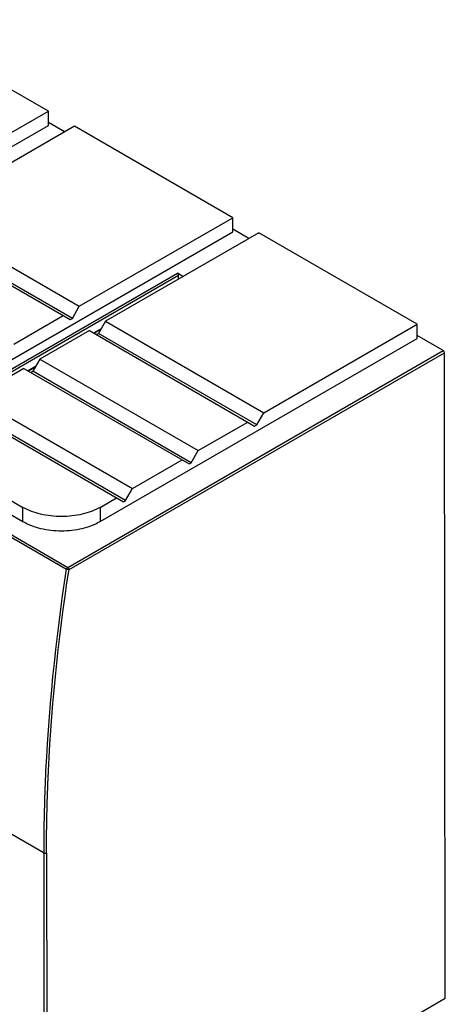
# Model space of a CAD drawing. Header units: millimetres. Extents: x 107 to 319, y 46 to 550.
# Tile 6 of 6: x 245 to 319, y 361 to 531. Entities that reach past the tile are written whole.
import ezdxf

# ---------------------------------------------------------------- set-up
doc = ezdxf.new("R2010")
doc.units = ezdxf.units.MM
doc.header["$LTSCALE"] = 38.713635
doc.layers.get('0').update_dxf_attribs({"linetype": 'CONTINUOUS'})

msp = doc.modelspace()

# ---------------------------------------------------------------- linework, layer by layer
at = {"color": 7, "linetype": 'Continuous'}
for p, q in [((250.45, 515.36), (223.12, 531.14)), ((223.97, 500.08), (250.45, 515.36)), ((250.45, 512.91), (250.45, 515.36)), ((253.24, 511.79), (250.45, 513.4)), ((196.43, 481.72), (250.45, 512.91)), ((254.94, 512.77), (228.46, 497.48)), ((282.27, 496.99), (254.94, 512.77)), ((228.46, 497.48), (255.79, 481.7)), ((255.79, 481.7), (282.27, 496.99)), ((282.27, 494.54), (282.27, 496.99)), ((225.7, 495.89), (254.23, 479.42)), ((254.59, 479.62), (227.26, 495.4)), ((228.25, 463.35), (282.27, 494.54)), ((286.76, 494.4), (260.28, 479.11)), ((285.06, 493.42), (282.27, 495.03)), ((314.09, 478.62), (286.76, 494.4)), ((219.32, 456.59), (272.71, 487.41)), ((272.92, 487.04), (219.53, 456.22)), ((273.68, 486.85), (272.71, 487.41)), ((272.92, 486.41), (272.92, 487.04)), ((254.59, 479.62), (255.79, 481.7)), ((244.48, 475.17), (253.03, 480.11)), ((254.23, 479.42), (254.59, 479.62)), ((260.28, 479.11), (259.08, 477.03)), ((260.28, 479.11), (287.61, 463.33)), ((257.52, 477.52), (248.97, 472.58)), ((257.52, 477.52), (286.05, 461.05)), ((259.54, 477.83), (258.26, 477.09)), ((259.45, 477.67), (258.35, 477.04)), ((287.61, 463.33), (314.09, 478.62)), ((314.09, 476.17), (314.09, 478.62)), ((258.72, 476.83), (259.08, 477.03)), ((286.41, 461.25), (259.08, 477.03)), ((259.36, 444.58), (314.09, 476.17)), ((318.58, 474.07), (314.09, 476.66)), ((253.8, 436.67), (318.58, 474.07)), ((248.97, 472.58), (247.76, 470.5)), ((248.97, 472.58), (276.3, 456.8)), ((254.01, 436.3), (318.79, 473.7)), ((318.95, 362.35), (318.79, 473.7)), ((246.21, 470.99), (237.65, 466.05)), ((246.21, 470.99), (274.74, 454.52)), ((248.22, 471.29), (246.95, 470.56)), ((248.13, 471.14), (247.04, 470.51)), ((247.41, 470.29), (247.76, 470.5)), ((275.09, 454.72), (247.76, 470.5)), ((237.65, 466.05), (264.98, 450.27)), ((234.89, 464.46), (263.43, 447.98)), ((263.78, 448.19), (236.45, 463.97)), ((286.41, 461.25), (287.61, 463.33)), ((276.3, 456.8), (284.85, 461.74)), ((286.05, 461.05), (286.41, 461.25)), ((220.91, 455.23), (253.59, 436.35)), ((221.12, 455.55), (253.8, 436.67)), ((264.98, 450.27), (273.54, 455.21)), ((275.09, 454.72), (276.3, 456.8)), ((231.92, 455.19), (246.07, 447.02)), ((274.74, 454.52), (275.09, 454.72)), ((231.92, 452.74), (246.07, 444.58)), ((263.78, 448.19), (264.98, 450.27)), ((259.36, 447.02), (262.22, 448.68)), ((246.07, 444.58), (246.07, 447.02)), ((259.36, 447.02), (259.36, 444.58)), ((263.43, 447.98), (263.78, 448.19)), ((249.7, 387.36), (216.95, 406.21)), ((249.79, 324.03), (249.7, 387.36)), ((250.13, 387.36), (250.22, 324.03)), ((264.15, 330.71), (318.95, 362.35))]:
    msp.add_line(p, q, dxfattribs=at)
for points, knots in [([(272.92, 487.04), (272.92, 487.08), (272.89, 487.22), (272.8, 487.35), (272.71, 487.41)], [0, 0, 0, 0, 0.240376, 1, 1, 1, 1]), ([(318.79, 473.7), (318.79, 473.74), (318.77, 473.88), (318.68, 474.02), (318.58, 474.07)], [0, 0, 0, 0, 0.24062, 1, 1, 1, 1]), ([(259.36, 447.02), (258.42, 446.48), (256.22, 445.68), (252.71, 445.3), (249.2, 445.68), (247.01, 446.48), (246.07, 447.02)], [0, 0, 0, 0, 0.23724, 0.499999, 0.762759, 1, 1, 1, 1]), ([(246.07, 444.58), (247.01, 444.03), (249.2, 443.24), (252.71, 442.85), (256.22, 443.24), (258.42, 444.03), (259.36, 444.58)], [0, 0, 0, 0, 0.237241, 0.5, 0.76276, 1, 1, 1, 1]), ([(253.8, 436.67), (253.77, 436.65), (253.67, 436.57), (253.61, 436.45), (253.59, 436.35)], [0, 0, 0, 0, 0.234535, 1, 1, 1, 1]), ([(253.8, 436.67), (253.83, 436.65), (253.94, 436.56), (254.01, 436.41), (254.01, 436.3)], [0, 0, 0, 0, 0.240447, 1, 1, 1, 1]), ([(249.7, 387.36), (249.7, 391.32), (250.03, 407.71), (251.7, 424.07), (253.59, 436.35)], [0, 0, 0, 0, 0.241839, 1, 1, 1, 1]), ([(250.13, 387.36), (250.12, 391.32), (250.45, 407.69), (252.12, 424.03), (254.01, 436.3)], [0, 0, 0, 0, 0.241839, 1, 1, 1, 1]), ([(254.01, 436.3), (253.95, 436.28), (253.8, 436.28), (253.66, 436.31), (253.59, 436.35)], [0, 0, 0, 0, 0.487258, 1, 1, 1, 1]), ([(250.13, 387.36), (250.1, 387.34), (249.96, 387.29), (249.8, 387.3), (249.7, 387.36)], [0, 0, 0, 0, 0.240409, 1, 1, 1, 1])]:
    msp.add_open_spline(points, degree=3, knots=knots, dxfattribs=at)

doc.saveas('drawing.dxf')
